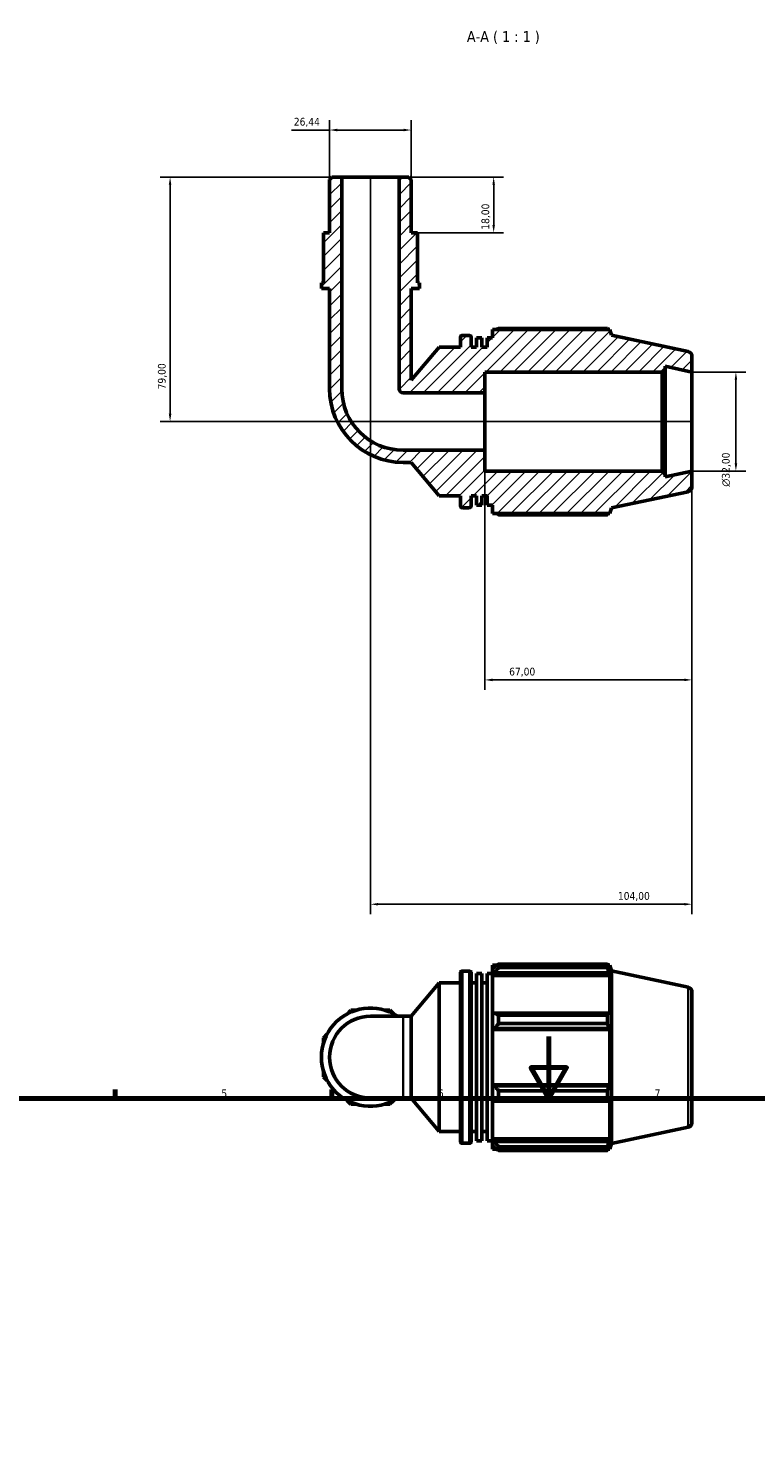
# Model space of a CAD drawing. Header units: millimetres. Extents: x 0 to 908, y 0 to 920.
# Tile 6 of 7: x 252 to 487, y 460 to 920. Entities that reach past the tile are written whole.
import ezdxf

# ---------------------------------------------------------------- set-up
doc = ezdxf.new("R2010")
doc.units = ezdxf.units.MM
for name, color, linetype, lineweight in [('Border (ISO)', 7, 'Continuous', 70), ('Dimension (ISO)', 7, 'Continuous', 25), ('Hatch (ISO)', 7, 'Continuous', 18), ('Symbol (ISO)', 7, 'Continuous', 25), ('Visible (ISO)', 7, 'Continuous', 50), ('Visible Narrow (ISO)', 7, 'Continuous', 35)]:
    doc.layers.add(name, color=color, linetype=linetype, lineweight=lineweight)
doc.styles.add('Label Text (ISO)', font='tahoma.ttf')
doc.styles.add('Note Text (ISO)', font='tahoma.ttf')
doc.dimstyles.new('Default (ISO)', dxfattribs={"dimtxt": 2.5, "dimasz": 2.5, "dimexe": 3.175, "dimexo": 0, "dimgap": 0.762, "dimtad": 1, "dimrnd": 1e-08, "dimzin": 0, "dimtxsty": 'Note Text (ISO)', "dimcen": 0.09, "dimdle": 10, "dimclrd": 256, "dimclre": 256, "dimclrt": 232, "dimazin": 0, "dimtfac": 1.40208, "dimtmove": 0, "dimatfit": 3, "dimfxl": 1, "dimtolj": 1, "dimtzin": 0, "dimlwd": -1, "dimlwe": -1, "dimarcsym": 0})

# ---------------------------------------------------------------- blocks, each defined once
blk = doc.blocks.new('Borders Default Border')
at = {"layer": 'Border (ISO)'}
for p, q in [((280.33, 574), (280.33, 576.9)), ((350.42, 574), (350.42, 576.9))]:
    blk.add_line(p, q, dxfattribs=at)
at = {"layer": 'Border (ISO)', "flags": 128}
for points in [[(420.5, 594), (420.5, 574), (414.73, 584), (426.27, 584), (420.5, 574)], [(20, 20), (20, 574), (821, 574), (821, 20), (20, 20)]]:
    blk.add_lwpolyline(points, dxfattribs=at)
at = {"layer": 'Border (ISO)', "color": 232, "true_color": 0xca0064, "char_height": 2.5, "attachment_point": 7, "style": 'Note Text (ISO)'}
for s, insert in [('5', (314.64, 574.35)), ('6', (384.66, 574.35)), ('7', (454.77, 574.4))]:
    blk.add_mtext(s, dxfattribs=dict(at, insert=insert))
blk = doc.blocks.new('*D7')
at = {"layer": 'Defpoints', "color": 0, "transparency": 16777216}
for p in [(466.85, 808.77), (466.85, 776.77), (481.05, 776.77)]:
    blk.add_point(p, dxfattribs=at)
at = {"layer": 'Dimension (ISO)', "transparency": 16777216}
for p, q in [((466.85, 808.77), (484.23, 808.77)), ((481.05, 806.27), (481.05, 779.27)), ((466.85, 776.77), (484.23, 776.77))]:
    blk.add_line(p, q, dxfattribs=at)
for points in [[(480.64, 806.27), (481.47, 806.27), (481.05, 808.77)], [(480.64, 779.27), (481.47, 779.27), (481.05, 776.77)]]:
    blk.add_solid(points, dxfattribs=at)
at = {"layer": 'Dimension (ISO)', "color": 232, "true_color": 0xca0064, "transparency": 16777216, "insert": (476.53, 771.71), "char_height": 2.5, "attachment_point": 1, "rotation": 90, "style": 'Note Text (ISO)'}
blk.add_mtext('\\A1;\\fAIGDT|b0|i0;\\H2.5000;\\ln\\fTahoma|b0|i0;\\H2.5000;32,00', dxfattribs=at)
blk = doc.blocks.new('*D8')
at = {"layer": 'Defpoints', "color": 0, "transparency": 16777216}
for p in [(399.85, 783.51), (466.85, 776.77), (399.85, 709.27)]:
    blk.add_point(p, dxfattribs=at)
at = {"layer": 'Dimension (ISO)', "transparency": 16777216}
for p, q in [((399.85, 783.51), (399.85, 706.09)), ((466.85, 776.77), (466.85, 706.09)), ((464.35, 709.27), (402.35, 709.27))]:
    blk.add_line(p, q, dxfattribs=at)
for points in [[(402.35, 709.68), (402.35, 708.85), (399.85, 709.27)], [(464.35, 709.68), (464.35, 708.85), (466.85, 709.27)]]:
    blk.add_solid(points, dxfattribs=at)
at = {"layer": 'Dimension (ISO)', "color": 232, "true_color": 0xca0064, "transparency": 16777216, "insert": (407.71, 713.2), "char_height": 2.5, "attachment_point": 1, "style": 'Note Text (ISO)'}
blk.add_mtext('\\A1;67,00', dxfattribs=at)
blk = doc.blocks.new('*D9')
at = {"layer": 'Defpoints', "color": 0, "transparency": 16777216}
for p in [(372.1, 871.77), (378.05, 853.77), (402.71, 853.77)]:
    blk.add_point(p, dxfattribs=at)
at = {"layer": 'Dimension (ISO)', "transparency": 16777216}
for p, q in [((372.1, 871.77), (405.88, 871.77)), ((402.71, 869.27), (402.71, 856.27)), ((378.05, 853.77), (405.88, 853.77))]:
    blk.add_line(p, q, dxfattribs=at)
for points in [[(402.29, 869.27), (403.12, 869.27), (402.71, 871.77)], [(402.29, 856.27), (403.12, 856.27), (402.71, 853.77)]]:
    blk.add_solid(points, dxfattribs=at)
at = {"layer": 'Dimension (ISO)', "color": 232, "true_color": 0xca0064, "transparency": 16777216, "insert": (398.77, 854.75), "char_height": 2.5, "attachment_point": 1, "rotation": 90, "style": 'Note Text (ISO)'}
blk.add_mtext('\\A1;18,00', dxfattribs=at)
blk = doc.blocks.new('*D10')
at = {"layer": 'Defpoints', "color": 0, "transparency": 16777216}
for p in [(362.85, 871.77), (466.85, 776.77), (466.85, 636.77)]:
    blk.add_point(p, dxfattribs=at)
at = {"layer": 'Dimension (ISO)', "transparency": 16777216}
for p, q in [((362.85, 871.77), (362.85, 633.59)), ((466.85, 776.77), (466.85, 633.59)), ((365.35, 636.77), (464.35, 636.77))]:
    blk.add_line(p, q, dxfattribs=at)
for points in [[(365.35, 637.18), (365.35, 636.35), (362.85, 636.77)], [(464.35, 637.18), (464.35, 636.35), (466.85, 636.77)]]:
    blk.add_solid(points, dxfattribs=at)
at = {"layer": 'Dimension (ISO)', "color": 232, "true_color": 0xca0064, "transparency": 16777216, "insert": (442.89, 640.7), "char_height": 2.5, "attachment_point": 1, "style": 'Note Text (ISO)'}
blk.add_mtext('\\A1;104,00', dxfattribs=at)
blk = doc.blocks.new('*D11')
at = {"layer": 'Defpoints', "color": 0, "transparency": 16777216}
for p in [(353.59, 871.77), (298.06, 792.77), (466.85, 792.77)]:
    blk.add_point(p, dxfattribs=at)
at = {"layer": 'Dimension (ISO)', "transparency": 16777216}
for p, q in [((353.59, 871.77), (294.88, 871.77)), ((298.06, 869.27), (298.06, 795.27)), ((466.85, 792.77), (294.88, 792.77))]:
    blk.add_line(p, q, dxfattribs=at)
for points in [[(297.64, 869.27), (298.47, 869.27), (298.06, 871.77)], [(297.64, 795.27), (298.47, 795.27), (298.06, 792.77)]]:
    blk.add_solid(points, dxfattribs=at)
at = {"layer": 'Dimension (ISO)', "color": 232, "true_color": 0xca0064, "transparency": 16777216, "insert": (294.12, 803.15), "char_height": 2.5, "attachment_point": 1, "rotation": 90, "style": 'Note Text (ISO)'}
blk.add_mtext('\\A1;79,00', dxfattribs=at)
blk = doc.blocks.new('*D12')
at = {"layer": 'Defpoints', "color": 0, "transparency": 16777216}
for p in [(349.63, 886.97), (349.63, 870.97), (376.07, 870.97)]:
    blk.add_point(p, dxfattribs=at)
at = {"layer": 'Dimension (ISO)', "transparency": 16777216}
for p, q in [((349.63, 870.97), (349.63, 890.15)), ((376.07, 870.97), (376.07, 890.15)), ((349.63, 886.97), (337.32, 886.97)), ((373.57, 886.97), (352.13, 886.97))]:
    blk.add_line(p, q, dxfattribs=at)
for points in [[(352.13, 887.39), (352.13, 886.56), (349.63, 886.97)], [(373.57, 887.39), (373.57, 886.56), (376.07, 886.97)]]:
    blk.add_solid(points, dxfattribs=at)
at = {"layer": 'Dimension (ISO)', "color": 232, "true_color": 0xca0064, "transparency": 16777216, "insert": (338.08, 890.91), "char_height": 2.5, "attachment_point": 1, "style": 'Note Text (ISO)'}
blk.add_mtext('\\A1;26,44', dxfattribs=at)

msp = doc.modelspace()

# ---------------------------------------------------------------- hatches: boundary and pattern name
at = {"layer": 'Hatch (ISO)'}
h = msp.add_hatch(dxfattribs=at)
h.set_pattern_fill('ANSI31', color=256, scale=25.4, style=0)
h.set_pattern_definition([(45, (0, 0), (-2.245064, 2.245064), [])])
edge = h.paths.add_edge_path()
edge.add_line((376.068, 870.975), (375.275, 871.768))
edge.add_line((375.275, 871.768), (372.102, 871.768))
edge.add_line((372.102, 871.768), (372.102, 803.345))
edge.add_ellipse((373.424, 803.345), major_axis=(-1.322, 0), ratio=1, start_angle=0, end_angle=90)
edge.add_line((373.424, 802.023), (399.848, 802.023))
edge.add_line((399.848, 802.023), (399.848, 808.768))
edge.add_line((399.848, 808.768), (457.221, 808.768))
edge.add_line((457.221, 808.768), (458.181, 809.728))
edge.add_line((458.181, 809.728), (458.181, 810.61))
edge.add_line((458.181, 810.61), (466.848, 808.768))
edge.add_line((466.848, 808.768), (466.848, 813.873))
edge.add_ellipse((465.248, 813.873), major_axis=(1.6, 0), ratio=1, start_angle=0, end_angle=78)
edge.add_line((465.58, 815.438), (440.848, 820.695))
edge.add_line((440.848, 820.695), (440.252, 822.528))
edge.add_line((440.252, 822.528), (402.368, 822.528))
edge.add_line((402.368, 822.528), (402.368, 819.773))
edge.add_line((402.368, 819.773), (400.634, 819.773))
edge.add_line((400.634, 819.773), (400.634, 816.768))
edge.add_line((400.634, 816.768), (398.901, 816.768))
edge.add_line((398.901, 816.768), (398.901, 819.773))
edge.add_line((398.901, 819.773), (397.168, 819.773))
edge.add_line((397.168, 819.773), (397.168, 816.768))
edge.add_line((397.168, 816.768), (395.434, 816.768))
edge.add_line((395.434, 816.768), (395.434, 819.968))
edge.add_ellipse((394.794, 819.968), major_axis=(0.64, 0), ratio=1, start_angle=0, end_angle=90)
edge.add_line((394.794, 820.608), (392.608, 820.608))
edge.add_ellipse((392.608, 819.968), major_axis=(0, 0.64), ratio=1, start_angle=0, end_angle=90)
edge.add_line((391.968, 819.968), (391.968, 816.768))
edge.add_line((391.968, 816.768), (385.034, 816.768))
edge.add_line((385.034, 816.768), (376.068, 806.083))
edge.add_line((376.068, 806.083), (376.068, 835.768))
edge.add_line((376.068, 835.768), (378.712, 835.768))
edge.add_line((378.712, 835.768), (378.712, 837.568))
edge.add_line((378.712, 837.568), (378.051, 837.568))
edge.add_line((378.051, 837.568), (378.051, 848.368))
edge.add_line((378.051, 848.368), (378.051, 853.768))
edge.add_line((378.051, 853.768), (376.068, 853.768))
edge.add_line((376.068, 853.768), (376.068, 870.975))
edge = h.paths.add_edge_path()
edge.add_line((350.42, 871.768), (349.627, 870.975))
edge.add_line((349.627, 870.975), (349.627, 853.768))
edge.add_line((349.627, 853.768), (347.644, 853.768))
edge.add_line((347.644, 853.768), (347.644, 848.368))
edge.add_line((347.644, 848.368), (347.644, 837.568))
edge.add_line((347.644, 837.568), (346.983, 837.568))
edge.add_line((346.983, 837.568), (346.983, 835.768))
edge.add_line((346.983, 835.768), (349.627, 835.768))
edge.add_line((349.627, 835.768), (349.627, 803.345))
edge.add_ellipse((373.424, 803.345), major_axis=(-23.797, 0), ratio=1, start_angle=0, end_angle=90)
edge.add_line((373.424, 779.548), (375.989, 779.548))
edge.add_line((375.989, 779.548), (385.034, 768.768))
edge.add_line((385.034, 768.768), (391.968, 768.768))
edge.add_line((391.968, 768.768), (391.968, 765.568))
edge.add_ellipse((392.608, 765.568), major_axis=(-0.64, 0), ratio=1, start_angle=0, end_angle=90)
edge.add_line((392.608, 764.928), (394.794, 764.928))
edge.add_ellipse((394.794, 765.568), major_axis=(0, -0.64), ratio=1, start_angle=0, end_angle=90)
edge.add_line((395.434, 765.568), (395.434, 768.768))
edge.add_line((395.434, 768.768), (397.168, 768.768))
edge.add_line((397.168, 768.768), (397.168, 765.763))
edge.add_line((397.168, 765.763), (398.901, 765.763))
edge.add_line((398.901, 765.763), (398.901, 768.768))
edge.add_line((398.901, 768.768), (400.634, 768.768))
edge.add_line((400.634, 768.768), (400.634, 765.763))
edge.add_line((400.634, 765.763), (402.368, 765.763))
edge.add_line((402.368, 765.763), (402.368, 763.008))
edge.add_line((402.368, 763.008), (440.252, 763.008))
edge.add_line((440.252, 763.008), (440.848, 764.842))
edge.add_line((440.848, 764.842), (465.58, 770.099))
edge.add_ellipse((465.248, 771.664), major_axis=(0.333, -1.565), ratio=1, start_angle=0, end_angle=78)
edge.add_line((466.848, 771.664), (466.848, 776.768))
edge.add_line((466.848, 776.768), (458.181, 774.926))
edge.add_line((458.181, 774.926), (458.181, 775.808))
edge.add_line((458.181, 775.808), (457.221, 776.768))
edge.add_line((457.221, 776.768), (399.848, 776.768))
edge.add_line((399.848, 776.768), (399.848, 783.514))
edge.add_line((399.848, 783.514), (373.424, 783.514))
edge.add_ellipse((373.424, 803.345), major_axis=(0, -19.831), ratio=1, start_angle=270, end_angle=360, ccw=False)
edge.add_line((353.593, 803.345), (353.593, 871.768))
edge.add_line((353.593, 871.768), (350.42, 871.768))

# ---------------------------------------------------------------- linework, layer by layer
at = {"layer": 'Visible (ISO)'}
for p, q in [((350.42, 871.768), (349.627, 870.975)), ((349.627, 870.975), (349.627, 853.768)), ((353.593, 871.768), (350.42, 871.768)), ((353.593, 803.345), (353.593, 871.768)), ((372.102, 871.768), (353.593, 871.768)), ((375.275, 871.768), (372.102, 871.768)), ((372.102, 871.768), (372.102, 803.345)), ((376.068, 870.975), (375.275, 871.768)), ((376.068, 853.768), (376.068, 870.975)), ((349.627, 853.768), (347.644, 853.768)), ((347.644, 853.768), (347.644, 848.368)), ((378.051, 853.768), (376.068, 853.768)), ((378.051, 848.368), (378.051, 853.768)), ((347.644, 848.368), (347.644, 837.568)), ((378.051, 837.568), (378.051, 848.368)), ((347.644, 837.568), (346.983, 837.568)), ((346.983, 837.568), (346.983, 835.768)), ((378.712, 837.568), (378.051, 837.568)), ((378.712, 835.768), (378.712, 837.568)), ((346.983, 835.768), (349.627, 835.768)), ((349.627, 835.768), (349.627, 803.345)), ((376.068, 806.083), (376.068, 835.768)), ((376.068, 835.768), (378.712, 835.768)), ((391.968, 819.968), (391.968, 816.768)), ((394.794, 820.608), (392.608, 820.608)), ((395.434, 816.768), (395.434, 819.968)), ((398.901, 819.773), (397.168, 819.773)), ((397.168, 819.773), (397.168, 816.768)), ((398.901, 816.768), (398.901, 819.773)), ((402.368, 819.773), (400.634, 819.773)), ((400.634, 819.773), (400.634, 816.768)), ((440.252, 822.528), (402.368, 822.528)), ((402.368, 822.528), (402.368, 819.773)), ((439.524, 822.878), (404.288, 822.878)), ((440.848, 820.695), (440.252, 822.528)), ((465.58, 815.438), (440.848, 820.695)), ((385.034, 816.768), (376.068, 806.083)), ((391.968, 816.768), (385.034, 816.768)), ((397.168, 816.768), (395.434, 816.768)), ((400.634, 816.768), (398.901, 816.768)), ((457.221, 808.768), (458.181, 809.728)), ((458.181, 809.728), (458.181, 810.61)), ((458.181, 810.61), (466.848, 808.768)), ((458.181, 775.808), (458.181, 809.728)), ((466.848, 808.768), (466.848, 813.873)), ((399.848, 802.023), (399.848, 808.768)), ((399.848, 808.768), (457.221, 808.768)), ((457.221, 808.768), (457.221, 776.768)), ((466.848, 776.768), (466.848, 808.768)), ((373.424, 802.023), (399.848, 802.023)), ((399.848, 783.514), (399.848, 802.023)), ((399.848, 783.514), (373.424, 783.514)), ((399.848, 776.768), (399.848, 783.514)), ((373.424, 779.548), (375.989, 779.548)), ((375.989, 779.548), (385.034, 768.768)), ((457.221, 776.768), (399.848, 776.768)), ((458.181, 775.808), (457.221, 776.768)), ((466.848, 776.768), (458.181, 774.926)), ((458.181, 774.926), (458.181, 775.808)), ((466.848, 771.664), (466.848, 776.768)), ((385.034, 768.768), (391.968, 768.768)), ((391.968, 768.768), (391.968, 765.568)), ((395.434, 765.568), (395.434, 768.768)), ((395.434, 768.768), (397.168, 768.768)), ((397.168, 768.768), (397.168, 765.763)), ((398.901, 765.763), (398.901, 768.768)), ((398.901, 768.768), (400.634, 768.768)), ((400.634, 768.768), (400.634, 765.763)), ((440.848, 764.842), (465.58, 770.099)), ((392.608, 764.928), (394.794, 764.928)), ((397.168, 765.763), (398.901, 765.763)), ((400.634, 765.763), (402.368, 765.763)), ((402.368, 765.763), (402.368, 763.008)), ((440.252, 763.008), (440.848, 764.842)), ((402.368, 763.008), (440.252, 763.008)), ((404.288, 762.658), (439.524, 762.658)), ((402.368, 617.101), (402.368, 616.028)), ((402.368, 617.101), (403.73, 617.101)), ((403.008, 616.639), (402.368, 616.028)), ((404.288, 617.45), (404.288, 616.293)), ((404.288, 617.45), (439.524, 617.45)), ((439.524, 616.293), (404.288, 616.293)), ((439.524, 616.293), (439.524, 617.45)), ((439.705, 617.101), (440.252, 617.101)), ((440.252, 615.723), (439.94, 616.639)), ((440.848, 615.267), (440.252, 617.101)), ((440.252, 615.723), (440.252, 617.101)), ((391.968, 560.141), (391.968, 614.541)), ((392.608, 615.181), (394.794, 615.181)), ((395.434, 614.541), (395.434, 560.141)), ((397.168, 560.336), (397.168, 614.345)), ((397.168, 614.345), (398.901, 614.345)), ((398.901, 560.336), (398.901, 614.345)), ((400.634, 560.336), (400.634, 614.345)), ((400.634, 614.345), (402.368, 614.345)), ((402.368, 614.022), (402.368, 616.028)), ((402.368, 614.022), (403.008, 614.59)), ((402.368, 613.738), (402.368, 614.022)), ((402.368, 613.738), (402.368, 601.23)), ((402.368, 613.738), (440.252, 613.738)), ((403.008, 614.59), (439.94, 614.59)), ((439.94, 614.59), (440.252, 613.738)), ((440.252, 601.082), (440.252, 613.738)), ((440.848, 559.414), (440.848, 615.267)), ((465.58, 610.01), (440.848, 615.267)), ((375.989, 600.561), (385.034, 611.341)), ((385.034, 563.341), (385.034, 611.341)), ((385.034, 611.341), (391.968, 611.341)), ((395.434, 611.341), (397.168, 611.341)), ((398.901, 611.341), (400.634, 611.341)), ((466.848, 608.445), (466.848, 566.236)), ((356.55, 602.544), (355.302, 601.296)), ((358.316, 602.544), (356.55, 602.544)), ((369.145, 602.544), (367.379, 602.544)), ((370.394, 601.296), (369.145, 602.544)), ((373.424, 600.561), (362.848, 600.561)), ((373.424, 600.561), (375.989, 600.561)), ((375.989, 574.12), (375.989, 600.561)), ((403.008, 601.526), (402.368, 601.23)), ((402.368, 596.386), (402.368, 601.23)), ((439.94, 601.526), (403.008, 601.526)), ((404.288, 600.97), (404.288, 598.176)), ((404.288, 600.97), (439.524, 600.97)), ((439.524, 598.176), (404.288, 598.176)), ((439.524, 598.176), (439.524, 600.97)), ((440.252, 601.082), (439.94, 601.526)), ((348.893, 594.887), (347.644, 593.638)), ((347.644, 593.638), (347.644, 591.872)), ((402.368, 596.386), (403.008, 596.578)), ((402.368, 596.29), (402.368, 596.386)), ((402.368, 596.29), (402.368, 578.392)), ((402.368, 596.29), (440.252, 596.29)), ((403.008, 596.578), (439.94, 596.578)), ((439.94, 596.578), (440.252, 596.29)), ((440.252, 578.392), (440.252, 596.29)), ((347.644, 582.809), (347.644, 581.043)), ((347.644, 581.043), (348.893, 579.795)), ((402.368, 578.295), (402.368, 578.392)), ((402.368, 578.392), (440.252, 578.392)), ((402.368, 573.451), (402.368, 578.295)), ((403.008, 578.103), (402.368, 578.295)), ((439.94, 578.103), (403.008, 578.103)), ((404.288, 576.505), (404.288, 573.712)), ((404.288, 576.505), (439.524, 576.505)), ((439.524, 573.712), (439.524, 576.505)), ((440.252, 578.392), (439.94, 578.103)), ((355.302, 573.386), (356.55, 572.137)), ((356.55, 572.137), (358.316, 572.137)), ((362.848, 574.12), (373.424, 574.12)), ((367.379, 572.137), (369.145, 572.137)), ((369.145, 572.137), (370.394, 573.386)), ((373.424, 574.12), (375.989, 574.12)), ((375.989, 574.12), (385.034, 563.341)), ((402.368, 573.451), (403.008, 573.156)), ((402.368, 573.451), (402.368, 560.943)), ((403.008, 573.156), (439.94, 573.156)), ((439.524, 573.712), (404.288, 573.712)), ((439.94, 573.156), (440.252, 573.599)), ((440.252, 560.943), (440.252, 573.599)), ((385.034, 563.341), (391.968, 563.341)), ((395.434, 563.341), (397.168, 563.341)), ((398.901, 563.341), (400.634, 563.341)), ((465.58, 564.671), (440.848, 559.414)), ((392.608, 559.501), (394.794, 559.501)), ((397.168, 560.336), (398.901, 560.336)), ((400.634, 560.336), (402.368, 560.336)), ((402.368, 560.659), (402.368, 560.943)), ((402.368, 560.943), (440.252, 560.943)), ((402.368, 558.653), (402.368, 560.659)), ((403.008, 560.092), (402.368, 560.659)), ((402.368, 558.653), (403.008, 558.042)), ((402.368, 558.653), (402.368, 557.581)), ((402.368, 557.581), (403.73, 557.581)), ((439.94, 560.092), (403.008, 560.092)), ((404.288, 558.388), (404.288, 557.231)), ((404.288, 558.388), (439.524, 558.388)), ((439.524, 557.231), (404.288, 557.231)), ((439.524, 557.231), (439.524, 558.388)), ((439.705, 557.581), (440.252, 557.581)), ((440.252, 560.943), (439.94, 560.092)), ((439.94, 558.042), (440.252, 558.958)), ((440.848, 559.414), (440.252, 557.581)), ((440.252, 557.581), (440.252, 558.958))]:
    msp.add_line(p, q, dxfattribs=at)
for centre, radius, start, end in [((392.608, 819.968), 0.64, 90, 180), ((394.794, 819.968), 0.64, 0, 90), ((465.248, 813.873), 1.6, 0, 78), ((373.424, 803.345), 23.797, 180, 270), ((373.424, 803.345), 19.831, 180, 270), ((373.424, 803.345), 1.322, 180, 270), ((465.248, 771.664), 1.6, 282, 0), ((392.608, 765.568), 0.64, 180, 270), ((394.794, 765.568), 0.64, 270, 0), ((392.608, 614.541), 0.64, 90, 180), ((394.794, 614.541), 0.64, 0, 90), ((465.248, 608.445), 1.6, 0, 78), ((362.848, 587.341), 15.865, 56.44269, 303.55731), ((362.848, 587.341), 13.22, 90, 270), ((465.248, 566.236), 1.6, 282, 0), ((392.608, 560.141), 0.64, 180, 270), ((394.794, 560.141), 0.64, 270, 0)]:
    msp.add_arc(centre, radius, start, end, dxfattribs=at)
for points, weights in [([(403.73, 822.528), (404.004, 822.701), (404.288, 822.878)], [1.01396366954, 1.01649047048, 1.01887259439]), ([(439.705, 822.528), (439.616, 822.701), (439.524, 822.878)], [1.00107785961, 1.0006129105, 1]), ([(404.288, 762.658), (404.004, 762.835), (403.73, 763.008)], [1.01887259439, 1.01649047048, 1.01396366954]), ([(439.524, 762.658), (439.616, 762.835), (439.705, 763.008)], [1, 1.0006129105, 1.00107785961]), ([(404.288, 617.45), (403.622, 617.036), (403.008, 616.639)], [1.01887259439, 1.01329853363, 1.00693231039]), ([(403.008, 614.59), (403.622, 615.424), (404.288, 616.293)], [1.00693231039, 1.01329853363, 1.01887259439]), ([(439.524, 617.45), (439.74, 617.036), (439.94, 616.639)], [1, 1.00143988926, 1.00206317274]), ([(439.94, 614.59), (439.74, 615.424), (439.524, 616.293)], [1.00206317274, 1.00143988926, 1]), ([(404.288, 600.97), (403.622, 601.253), (403.008, 601.526)], [1.01887259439, 1.01329853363, 1.00693231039]), ([(403.008, 596.578), (403.622, 597.361), (404.288, 598.176)], [1.00693231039, 1.01329853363, 1.01887259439]), ([(439.524, 600.97), (439.74, 601.253), (439.94, 601.526)], [1, 1.00143988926, 1.00206317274]), ([(439.94, 596.578), (439.74, 597.361), (439.524, 598.176)], [1.00206317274, 1.00143988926, 1]), ([(404.288, 576.505), (403.622, 577.32), (403.008, 578.103)], [1.01887259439, 1.01329853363, 1.00693231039]), ([(439.524, 576.505), (439.74, 577.32), (439.94, 578.103)], [1, 1.00143988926, 1.00206317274]), ([(403.008, 573.156), (403.622, 573.428), (404.288, 573.712)], [1.00693231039, 1.01329853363, 1.01887259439]), ([(439.94, 573.156), (439.74, 573.428), (439.524, 573.712)], [1.00206317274, 1.00143988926, 1]), ([(404.288, 558.388), (403.622, 559.257), (403.008, 560.092)], [1.01887259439, 1.01329853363, 1.00693231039]), ([(403.008, 558.042), (403.622, 557.645), (404.288, 557.231)], [1.00693231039, 1.01329853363, 1.01887259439]), ([(439.524, 558.388), (439.74, 559.257), (439.94, 560.092)], [1, 1.00143988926, 1.00206317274]), ([(439.94, 558.042), (439.74, 557.645), (439.524, 557.231)], [1.00206317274, 1.00143988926, 1])]:
    msp.add_rational_spline(points, weights, degree=2, dxfattribs=at)
at = {"layer": 'Visible Narrow (ISO)'}
for p, q in [((392.608, 614.838), (392.608, 559.843)), ((394.794, 559.843), (394.794, 614.838)), ((465.58, 564.95), (465.58, 609.731)), ((373.424, 574.283), (373.424, 600.398))]:
    msp.add_line(p, q, dxfattribs=at)

# ---------------------------------------------------------------- block references
msp.add_blockref('Borders Default Border', (0, 0))

# ---------------------------------------------------------------- texts
at = {"layer": 'Symbol (ISO)', "insert": (394.053, 914.795), "char_height": 3.5, "attachment_point": 7, "style": 'Label Text (ISO)'}
msp.add_mtext('A-A ( 1 : 1 )', dxfattribs=at)

# ---------------------------------------------------------------- dimensions: what is measured, and where the dimension line sits
at = {"layer": 'Dimension (ISO)'}
dim = msp.add_linear_dim(base=(349.627, 886.975), p1=(376.068, 870.975), p2=(349.627, 870.975), dimstyle='Default (ISO)', override={"dimdec": 2, "dimtp": 0, "dimtm": 0, "dimtdec": 2, "dimtofl": 0, "dimatfit": 2}, dxfattribs=at)
dim.commit()
dim.dimension.update_dxf_attribs({"geometry": '*D12', "text_midpoint": (342.225, 886.975), "dimtype": 160})
for base, p1, p2, angle, picture, middle in [((298.057, 792.768), (353.593, 871.768), (466.848, 792.768), 90, '*D11', (298.057, 807.268)), ((466.848, 636.768), (362.848, 871.768), (466.848, 776.768), 180, '*D10', (447.848, 636.768)), ((402.706, 853.768), (372.102, 871.768), (378.051, 853.768), 270, '*D9', (402.706, 858.768)), ((399.848, 709.268), (466.848, 776.768), (399.848, 783.514), 180, '*D8', (411.848, 709.268))]:
    dim = msp.add_linear_dim(base=base, p1=p1, p2=p2, angle=angle, dimstyle='Default (ISO)', override={"dimdec": 2, "dimtp": 0, "dimtm": 0, "dimtdec": 2, "dimtofl": 0, "dimatfit": 1}, dxfattribs=at)
    dim.commit()
    dim.dimension.update_dxf_attribs({"geometry": picture, "text_midpoint": middle, "dimtype": 160})
dim = msp.add_linear_dim(base=(481.053, 776.768), p1=(466.848, 808.768), p2=(466.848, 776.768), angle=90, text='\\fAIGDT|b0|i0;\\H2.5000;\\ln\\fTahoma|b0|i0;\\H2.5000;<>', dimstyle='Default (ISO)', override={"dimdec": 2, "dimtp": 0, "dimtm": 0, "dimtdec": 2, "dimtofl": 0, "dimatfit": 1}, dxfattribs=at)
dim.commit()
dim.dimension.update_dxf_attribs({"geometry": '*D7', "text_midpoint": (481.053, 777.268), "dimtype": 160})

doc.saveas('drawing.dxf')
